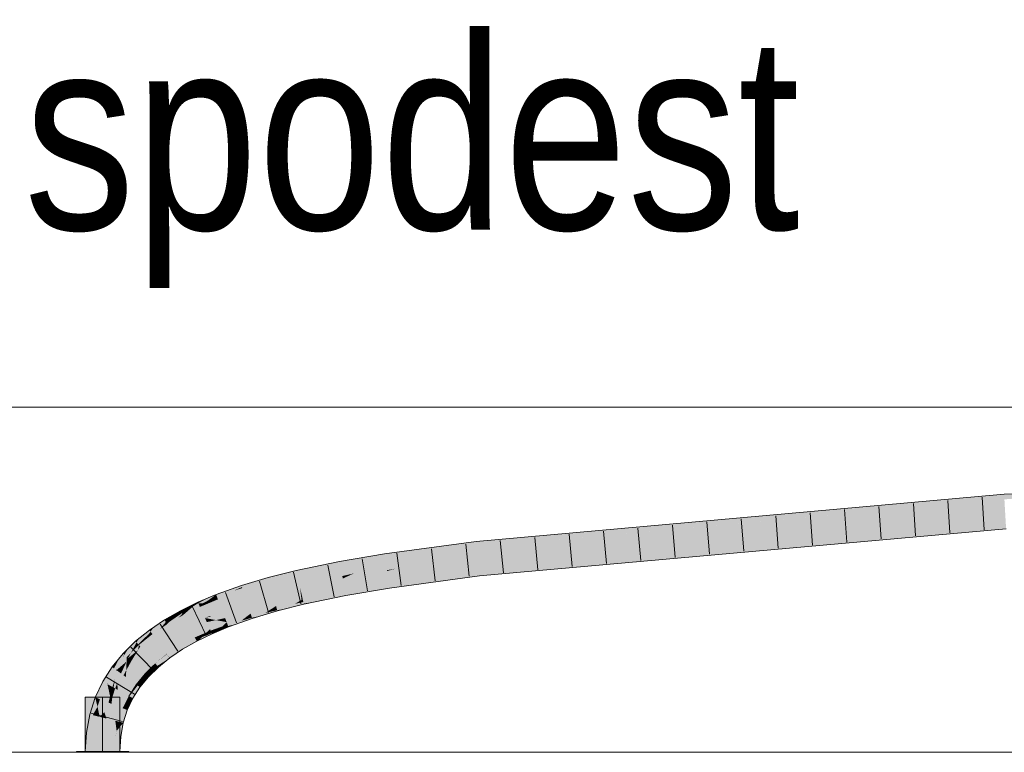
# Model space of a CAD drawing. Extents: x -620 to 3480, y 62 to 1102.
# Tile 185 of 256: x 143.85 to 150.98, y 797.72 to 803.03. Entities that reach past the tile are written whole.
import ezdxf
from ezdxf.lldxf.tags import DXFTag

# ---------------------------------------------------------------- set-up
doc = ezdxf.new("R2010")
doc.units = 0
doc.layers.get('0').update_dxf_attribs({"lineweight": 13})
for name, color, linetype, lineweight, true_color in [('E_Detail_Beschriftung', 7, 'Continuous', 13, 0x009900), ('E_Leerrohr 25-A06G9STU8I', 7, 'Continuous', 9, 0xff8000), ('E_Leerrohr 25-Shading', 7, 'Continuous', 9, 0xff8000), ('E_Leerrohr 32-A06G9STW8I', 7, 'Continuous', 9, 0x00b300), ('E_Leerrohr 32-Shading', 7, 'Continuous', 9, 0x00b300)]:
    doc.layers.add(name, color=color, linetype=linetype, lineweight=lineweight, true_color=true_color)
doc.layers.add('E_Detail_Linie_Text_Bem', color=7, linetype='Continuous', lineweight=13)
doc.styles.get("Standard").update_dxf_attribs({"font": 'ARIALN.TTF'})
tags = doc.linetypes.add('STRICHPUNKT2-A06G9STV8I', pattern=[12.7, 6.35, -3.175, 0, -3.175]).pattern_tags.tags
tags[10:11] = [DXFTag(74, 4), DXFTag(75, 0), DXFTag(340, '0'), DXFTag(46, 0.0), DXFTag(50, 0.0), DXFTag(44, 0.0), DXFTag(45, 0.0)]
tags[8:9] = [DXFTag(74, 4), DXFTag(75, 0), DXFTag(340, '0'), DXFTag(46, 0.0), DXFTag(50, 0.0), DXFTag(44, 0.0), DXFTag(45, 0.0)]
tags[6:7] = [DXFTag(74, 4), DXFTag(75, 0), DXFTag(340, '0'), DXFTag(46, 0.0), DXFTag(50, 0.0), DXFTag(44, 0.0), DXFTag(45, 0.0)]
tags[4:5] = [DXFTag(74, 4), DXFTag(75, 0), DXFTag(340, '0'), DXFTag(46, 0.0), DXFTag(50, 0.0), DXFTag(44, 0.0), DXFTag(45, 0.0)]

# ---------------------------------------------------------------- blocks, each defined once
blk = doc.blocks.new('Shading-A06G9SG58I', base_point=(245.9355, 771.2183))
at = {"layer": 'E_Leerrohr 25-Shading', "color": 31, "true_color": 0xecb67f}
for points in [[(144.4522, 798.1246), (144.3272, 798.1246), (144.4522, 797.7306), (144.3272, 797.7306)], [(144.5772, 798.1246), (144.4522, 798.1246), (144.5772, 797.7306), (144.4522, 797.7306)], [(144.3762, 797.7306), (144.2622, 797.7306), (144.3775, 797.7246), (144.2622, 797.7246)], [(144.4522, 797.7246), (144.4522, 797.7306), (144.3775, 797.7246), (144.3762, 797.7306)], [(144.4847, 797.7306), (144.4522, 797.7306), (144.4847, 797.7246), (144.4522, 797.7246)], [(144.6422, 797.7246), (144.6422, 797.7306), (144.4847, 797.7246), (144.4847, 797.7306)]]:
    blk.add_solid(points, dxfattribs=at)
at = {"layer": 'E_Leerrohr 32-Shading', "color": 83, "true_color": 0x7fbd7f}
for points in [[(150.9812, 799.593), (149.7747, 799.4733), (150.9821, 799.5775), (149.6999, 799.4637)], [(150.3286, 799.5345), (149.8711, 799.4857), (150.9812, 799.593), (149.7747, 799.4733)], [(151.7144, 799.6099), (150.9812, 799.593), (150.9821, 799.5775)], [(150.9834, 799.5564), (151.7144, 799.6099), (150.9821, 799.5775)], [(150.3286, 799.5345), (148.3732, 799.3344), (149.4844, 799.4445)], [(150.3286, 799.5345), (149.1324, 799.4274), (148.3732, 799.3344), (148.5833, 799.3655)], [(150.9821, 799.5775), (149.6999, 799.4637), (149.1381, 799.3912), (149.1378, 799.3912)], [(149.1381, 799.3912), (150.9834, 799.5564), (150.9821, 799.5775)], [(149.6999, 799.4637), (149.4844, 799.4445), (149.1378, 799.3912), (148.1744, 799.3049)], [(149.8711, 799.4857), (149.4844, 799.4445), (149.7747, 799.4733)], [(149.7747, 799.4733), (149.4844, 799.4445), (149.6999, 799.4637)], [(147.1785, 799.0383), (149.8916, 799.2558), (150.9937, 799.3799)], [(148.8014, 799.3978), (148.3896, 799.3609), (148.5833, 799.3655), (147.8299, 799.2805)], [(148.1743, 799.3049), (148.1744, 799.3049), (148.3732, 799.3344), (149.4844, 799.4445)], [(149.1324, 799.4274), (148.8014, 799.3978), (148.5833, 799.3655)], [(150.9958, 799.3443), (150.9937, 799.3799), (149.8916, 799.2558)], [(147.7789, 799.3063), (147.3259, 799.2657), (147.1603, 799.2278), (147.1588, 799.2432)], [(147.1603, 799.2278), (147.1616, 799.2147), (147.7789, 799.3063), (148.3896, 799.3609)], [(148.3896, 799.3609), (147.1616, 799.2147), (147.8299, 799.2805), (147.1616, 799.2142)], [(147.8299, 799.2805), (147.5537, 799.2493), (148.3732, 799.3344), (148.1743, 799.3049)], [(148.5833, 799.3655), (147.8299, 799.2805), (148.3732, 799.3344)], [(150.9958, 799.3434), (150.9958, 799.3443), (149.4019, 799.2006), (149.8916, 799.2558)], [(147.1581, 799.2507), (146.4951, 799.1613), (147.1588, 799.2432), (146.4999, 799.1284)], [(147.1588, 799.2432), (146.4999, 799.1284), (146.7171, 799.1542), (146.5004, 799.125)], [(147.1588, 799.2432), (146.7171, 799.1542), (147.1603, 799.2278)], [(147.3259, 799.2657), (147.1581, 799.2507), (147.1588, 799.2432)], [(147.8299, 799.2805), (147.1616, 799.2142), (147.5537, 799.2493)], [(147.1785, 799.0383), (148.6584, 799.1423), (149.8916, 799.2558), (149.4019, 799.2006)], [(147.1603, 799.2278), (146.7171, 799.1542), (147.1616, 799.2147), (147.1425, 799.2117)], [(147.1425, 799.2117), (147.1616, 799.2142), (147.1616, 799.2147)], [(147.7521, 799.0638), (149.004, 799.1676), (147.1797, 799.0262), (148.6584, 799.1423)], [(147.1806, 799.0164), (147.1821, 799.0018), (149.4019, 799.2006)], [(149.004, 799.1676), (149.4019, 799.2006), (148.6584, 799.1423)], [(145.8549, 799.041), (145.8629, 799.0052), (146.1688, 799.1062), (146.1756, 799.0702)], [(146.4951, 799.1613), (146.1688, 799.1062), (146.4, 799.1081), (146.1756, 799.0702)], [(146.4951, 799.1613), (146.4, 799.1081), (146.4999, 799.1284)], [(146.4, 799.1081), (146.5004, 799.125), (146.4999, 799.1284)], [(148.6584, 799.1423), (147.1785, 799.0383), (147.179, 799.0338)], [(147.1797, 799.0262), (148.6584, 799.1423), (147.179, 799.0338)], [(145.8549, 799.041), (145.6519, 798.9898), (145.8549, 799.0407), (145.6543, 798.9812)], [(145.6543, 798.9812), (145.6616, 798.9545), (145.8549, 799.0407), (145.8629, 799.0052)], [(147.179, 799.0338), (147.1785, 799.0383), (146.526, 798.9501)], [(146.5264, 798.9476), (147.1797, 799.0262), (146.526, 798.9501), (147.179, 799.0338)], [(146.5271, 798.9421), (147.1806, 799.0164), (146.5264, 798.9476), (147.1797, 799.0262)], [(147.1797, 799.0262), (147.1806, 799.0164), (147.7521, 799.0638)], [(145.5856, 798.97), (145.458, 798.9319), (145.4615, 798.9213)], [(145.6543, 798.9812), (145.6519, 798.9898), (145.4615, 798.9213), (145.5856, 798.97)], [(145.6543, 798.9812), (145.4615, 798.9213), (145.4639, 798.9139)], [(145.4639, 798.9139), (145.4693, 798.8972), (145.6543, 798.9812), (145.6616, 798.9545)], [(146.5264, 798.9476), (146.526, 798.9501), (146.2082, 798.8965)], [(147.1806, 799.0164), (146.5271, 798.9421), (147.0515, 799.0006)], [(146.5271, 798.9421), (146.5279, 798.9369), (147.0515, 799.0006)], [(146.5279, 798.9369), (146.5313, 798.9139), (147.1806, 799.0164), (147.1821, 799.0018)], [(145.3849, 798.9059), (145.2745, 798.8666), (145.2784, 798.8564)], [(145.2784, 798.8564), (145.458, 798.9319), (145.3849, 798.9059)], [(145.2784, 798.8564), (145.4013, 798.8945), (145.458, 798.9319), (145.4615, 798.9213)], [(145.4013, 798.8945), (145.2784, 798.8564), (145.2838, 798.8421)], [(145.2854, 798.8379), (145.4639, 798.9139), (145.2838, 798.8421), (145.4013, 798.8945)], [(145.2854, 798.8379), (145.2876, 798.8324), (145.4639, 798.9139), (145.4693, 798.8972)], [(145.4013, 798.8945), (145.4639, 798.9139), (145.4615, 798.9213)], [(146.2088, 798.8938), (146.2082, 798.8965), (145.9017, 798.8328)], [(146.2097, 798.889), (146.2088, 798.8938), (145.9018, 798.8325), (145.9017, 798.8328)], [(146.2097, 798.889), (145.9018, 798.8325), (145.9905, 798.8138), (145.9086, 798.8021)], [(146.2097, 798.889), (145.9905, 798.8138), (146.215, 798.8605)], [(146.2088, 798.8938), (146.5271, 798.9421), (146.2082, 798.8965), (146.5264, 798.9476)], [(146.5279, 798.9369), (146.5271, 798.9421), (146.2097, 798.889), (146.2088, 798.8938)], [(146.2097, 798.889), (146.215, 798.8605), (146.5279, 798.9369), (146.5313, 798.9139)], [(145.0785, 798.77), (145.1091, 798.7823), (145.1031, 798.792), (145.1422, 798.811)], [(145.1452, 798.8044), (145.1422, 798.811), (145.1091, 798.7823)], [(145.2083, 798.8388), (145.1422, 798.811), (145.1452, 798.8044)], [(145.2083, 798.8388), (145.1452, 798.8044), (145.2718, 798.8654), (145.2712, 798.865)], [(145.2712, 798.865), (145.1452, 798.8044), (145.2155, 798.8234), (145.1753, 798.8024)], [(145.2155, 798.8234), (145.1753, 798.8024), (145.1862, 798.8016)], [(145.2199, 798.8099), (145.2508, 798.8419), (145.1862, 798.8016), (145.2155, 798.8234)], [(145.2199, 798.8099), (145.1862, 798.8016), (145.2015, 798.8006)], [(145.2015, 798.8006), (145.2104, 798.8), (145.2199, 798.8099)], [(145.2104, 798.8), (145.2854, 798.8379), (145.2199, 798.8099), (145.2838, 798.8421)], [(145.2104, 798.8), (145.2876, 798.8324), (145.2854, 798.8379)], [(145.2745, 798.8666), (145.2712, 798.865), (145.2508, 798.8419), (145.2155, 798.8234)], [(145.2838, 798.8421), (145.2784, 798.8564), (145.2199, 798.8099), (145.2508, 798.8419)], [(145.2784, 798.8564), (145.2745, 798.8666), (145.2508, 798.8419)], [(145.2712, 798.865), (145.2745, 798.8666), (145.2718, 798.8654)], [(145.8452, 798.8), (145.9017, 798.8328), (145.7117, 798.7723), (145.7084, 798.7841)], [(145.8187, 798.7847), (145.9086, 798.8021), (145.8452, 798.8), (145.9063, 798.8127)], [(145.9063, 798.8127), (145.9017, 798.8328), (145.8452, 798.8)], [(145.9086, 798.8021), (145.9098, 798.7971), (145.9905, 798.8138)], [(145.0271, 798.7323), (145.0197, 798.7463), (144.9382, 798.6709), (144.9985, 798.7312)], [(144.944, 798.703), (144.9985, 798.7312), (144.9545, 798.7144), (145.0176, 798.7503)], [(145.0197, 798.7463), (145.0176, 798.7503), (144.9985, 798.7312)], [(145.054, 798.768), (145.0176, 798.7503), (145.0197, 798.7463)], [(145.0197, 798.7463), (145.0785, 798.77), (145.054, 798.768), (145.1031, 798.792)], [(145.0271, 798.7323), (145.0559, 798.7499), (145.0197, 798.7463), (145.0785, 798.77)], [(145.0559, 798.7499), (145.0271, 798.7323), (145.03, 798.7268)], [(145.1091, 798.7823), (145.0559, 798.7499), (145.0334, 798.7204), (145.03, 798.7268)], [(145.1091, 798.7823), (145.0334, 798.7204), (145.0464, 798.7281)], [(145.152, 798.7759), (145.0464, 798.7281), (145.1492, 798.7737), (145.0347, 798.7179)], [(145.1518, 798.79), (145.1452, 798.8044), (145.0464, 798.7281), (145.1091, 798.7823)], [(145.1518, 798.79), (145.0464, 798.7281), (145.1565, 798.7795), (145.152, 798.7759)], [(145.0559, 798.7499), (145.1091, 798.7823), (145.0785, 798.77)], [(145.1753, 798.8024), (145.1452, 798.8044), (145.1518, 798.79)], [(145.1492, 798.7737), (145.1573, 798.7777), (145.1571, 798.7782)], [(145.152, 798.7759), (145.1492, 798.7737), (145.1494, 798.7739)], [(145.1571, 798.7782), (145.152, 798.7759), (145.1494, 798.7739)], [(145.1753, 798.8024), (145.1518, 798.79), (145.1862, 798.8016), (145.1565, 798.7795)], [(145.152, 798.7759), (145.1571, 798.7782), (145.1565, 798.7795)], [(145.1565, 798.7795), (145.1571, 798.7782), (145.1862, 798.8016), (145.2015, 798.8006)], [(145.1571, 798.7782), (145.1573, 798.7777), (145.2015, 798.8006), (145.2104, 798.8)], [(145.6907, 798.7725), (145.7084, 798.7841), (145.5249, 798.7271), (145.5242, 798.7291)], [(145.526, 798.7237), (145.6757, 798.7629), (145.5249, 798.7271), (145.6907, 798.7725)], [(145.5278, 798.7181), (145.6555, 798.7498), (145.526, 798.7237), (145.6757, 798.7629)], [(145.5304, 798.7101), (145.6299, 798.7332), (145.5278, 798.7181), (145.6555, 798.7498)], [(145.7181, 798.7487), (145.7168, 798.7534), (145.5989, 798.7132), (145.6299, 798.7332)], [(145.6299, 798.7332), (145.7168, 798.7534), (145.6555, 798.7498), (145.7139, 798.7643)], [(145.6555, 798.7498), (145.7139, 798.7643), (145.6757, 798.7629), (145.7117, 798.7723)], [(145.6757, 798.7629), (145.7117, 798.7723), (145.6907, 798.7725), (145.7101, 798.7779)], [(145.7101, 798.7779), (145.7084, 798.7841), (145.6907, 798.7725)], [(145.7139, 798.7643), (145.8187, 798.7847), (145.7117, 798.7723), (145.8452, 798.8)], [(145.7864, 798.7659), (145.8187, 798.7847), (145.7168, 798.7534), (145.7139, 798.7643)], [(145.7168, 798.7534), (145.7181, 798.7487), (145.7864, 798.7659)], [(145.9098, 798.7971), (145.9086, 798.8021), (145.7864, 798.7659), (145.8187, 798.7847)], [(144.9018, 798.6811), (144.9004, 798.6835), (144.7995, 798.5985), (144.8252, 798.6328)], [(144.9018, 798.6811), (144.7995, 798.5985), (144.8013, 798.5961)], [(144.9018, 798.6811), (144.8013, 798.5961), (144.91, 798.6679), (144.8092, 798.5853)], [(144.91, 798.6679), (144.8092, 798.5853), (144.8685, 798.6179), (144.8129, 798.5804)], [(144.9106, 798.6669), (144.91, 798.6679), (144.8686, 798.6179), (144.8685, 798.6179)], [(144.9172, 798.6564), (144.9106, 798.6669), (144.8686, 798.6179)], [(144.9206, 798.6949), (144.9004, 798.6835), (144.9018, 798.6811)], [(144.9018, 798.6811), (144.944, 798.703), (144.9206, 798.6949), (144.9545, 798.7144)], [(144.91, 798.6679), (144.9146, 798.6711), (144.9018, 798.6811), (144.944, 798.703)], [(144.9146, 798.6711), (144.91, 798.6679), (144.9106, 798.6669)], [(144.9985, 798.7312), (144.9146, 798.6711), (144.9172, 798.6564), (144.9106, 798.6669)], [(144.9146, 798.6711), (144.9985, 798.7312), (144.944, 798.703)], [(144.9985, 798.7312), (144.9172, 798.6564), (144.9382, 798.6709)], [(144.9172, 798.6564), (144.9196, 798.6523), (144.9382, 798.6709)], [(145.0112, 798.7089), (144.9382, 798.6709), (144.9997, 798.6979), (144.9196, 798.6523)], [(145.0271, 798.7323), (144.9382, 798.6709), (145.03, 798.7268), (145.0112, 798.7089)], [(144.9997, 798.6979), (145.0347, 798.7179), (145.0334, 798.7204)], [(145.0112, 798.7089), (144.9997, 798.6979), (144.9998, 798.6981)], [(145.0334, 798.7204), (145.0112, 798.7089), (144.9998, 798.6981)], [(145.0112, 798.7089), (145.0334, 798.7204), (145.03, 798.7268)], [(145.0334, 798.7204), (145.0347, 798.7179), (145.0464, 798.7281)], [(145.3479, 798.6645), (145.3507, 798.6673), (145.2302, 798.6166)], [(145.2309, 798.6151), (145.3419, 798.6585), (145.2302, 798.6166), (145.3479, 798.6645)], [(145.3322, 798.6489), (145.3545, 798.6573), (145.3419, 798.6585), (145.3525, 798.6627)], [(145.3419, 798.6585), (145.3525, 798.6627), (145.3479, 798.6645), (145.3513, 798.6659)], [(145.3513, 798.6659), (145.3507, 798.6673), (145.3479, 798.6645)], [(145.519, 798.7251), (145.5242, 798.7291), (145.3507, 798.6673)], [(145.3513, 798.6659), (145.5104, 798.7185), (145.3507, 798.6673), (145.519, 798.7251)], [(145.3525, 798.6627), (145.4974, 798.7085), (145.3513, 798.6659), (145.5104, 798.7185)], [(145.3545, 798.6573), (145.4796, 798.6948), (145.3525, 798.6627), (145.4974, 798.7085)], [(145.3576, 798.6494), (145.457, 798.6774), (145.3545, 798.6573), (145.4796, 798.6948)], [(145.4299, 798.6566), (145.457, 798.6774), (145.3617, 798.6387), (145.3576, 798.6494)], [(145.5356, 798.6943), (145.534, 798.6992), (145.4299, 798.6566), (145.457, 798.6774)], [(145.457, 798.6774), (145.534, 798.6992), (145.4796, 798.6948), (145.5304, 798.7101)], [(145.4796, 798.6948), (145.5304, 798.7101), (145.4974, 798.7085), (145.5278, 798.7181)], [(145.4974, 798.7085), (145.5278, 798.7181), (145.5104, 798.7185), (145.526, 798.7237)], [(145.5104, 798.7185), (145.526, 798.7237), (145.519, 798.7251), (145.5249, 798.7271)], [(145.5249, 798.7271), (145.5242, 798.7291), (145.519, 798.7251)], [(145.5989, 798.7132), (145.6299, 798.7332), (145.534, 798.6992), (145.5304, 798.7101)], [(145.534, 798.6992), (145.5356, 798.6943), (145.5989, 798.7132)], [(144.698, 798.5208), (144.7911, 798.6099), (144.7141, 798.5477)], [(144.698, 798.5208), (144.7943, 798.591), (144.7911, 798.6099), (144.7995, 798.5985)], [(144.8013, 798.5961), (144.7549, 798.5337), (144.8092, 798.5853)], [(144.7551, 798.5339), (144.8013, 798.5961), (144.7905, 798.5855)], [(144.7905, 798.5855), (144.8013, 798.5961), (144.7943, 798.591)], [(144.8252, 798.6328), (144.7911, 798.6099), (144.7995, 798.5985)], [(144.7943, 798.591), (144.8013, 798.5961), (144.7995, 798.5985)], [(144.8685, 798.6179), (144.9196, 798.6523), (144.9172, 798.6564)], [(145.2267, 798.6131), (145.2302, 798.6166), (145.1172, 798.5615)], [(145.118, 798.5599), (145.2191, 798.6056), (145.1172, 798.5615), (145.2267, 798.6131)], [(145.1199, 798.5563), (145.2074, 798.594), (145.118, 798.5599), (145.2191, 798.6056)], [(145.1231, 798.5502), (145.1915, 798.5782), (145.1199, 798.5563), (145.2074, 798.594)], [(145.1718, 798.5588), (145.2438, 798.5866), (145.1915, 798.5782), (145.2388, 798.5977)], [(145.1915, 798.5782), (145.2388, 798.5977), (145.2074, 798.594), (145.2351, 798.606)], [(145.2074, 798.594), (145.2351, 798.606), (145.2191, 798.6056), (145.2325, 798.6117)], [(145.2191, 798.6056), (145.2325, 798.6117), (145.2267, 798.6131), (145.2309, 798.6151)], [(145.2309, 798.6151), (145.2302, 798.6166), (145.2267, 798.6131)], [(145.2325, 798.6117), (145.3322, 798.6489), (145.2309, 798.6151), (145.3419, 798.6585)], [(145.2351, 798.606), (145.3186, 798.6356), (145.2325, 798.6117), (145.3322, 798.6489)], [(145.2388, 798.5977), (145.3014, 798.6185), (145.2351, 798.606), (145.3186, 798.6356)], [(145.2808, 798.5982), (145.3014, 798.6185), (145.2438, 798.5866), (145.2388, 798.5977)], [(145.2438, 798.5866), (145.2453, 798.5833), (145.2808, 798.5982)], [(145.3638, 798.6331), (145.3617, 798.6387), (145.2808, 798.5982), (145.3014, 798.6185)], [(145.3014, 798.6185), (145.3617, 798.6387), (145.3186, 798.6356), (145.3576, 798.6494)], [(145.3186, 798.6356), (145.3576, 798.6494), (145.3322, 798.6489), (145.3545, 798.6573)], [(145.3617, 798.6387), (145.3638, 798.6331), (145.4299, 798.6566)], [(144.6908, 798.5289), (144.6422, 798.4813), (144.6272, 798.4153), (144.61, 798.431)], [(144.6581, 798.4457), (144.698, 798.5208), (144.6272, 798.4153), (144.6908, 798.5289)], [(144.6581, 798.4457), (144.7104, 798.5067), (144.698, 798.5208)], [(144.7141, 798.5477), (144.6908, 798.5289), (144.698, 798.5208)], [(144.7104, 798.5067), (144.7905, 798.5855), (144.698, 798.5208), (144.7943, 798.591)], [(144.7549, 798.5337), (144.7551, 798.5339), (144.7104, 798.5067), (144.7905, 798.5855)], [(144.7549, 798.5337), (144.7104, 798.5067), (144.7151, 798.5015)], [(144.7549, 798.5337), (144.8129, 798.5804), (144.8092, 798.5853)], [(145.118, 798.5599), (145.1172, 798.5615), (145.0128, 798.5021)], [(145.0138, 798.5003), (145.1199, 798.5563), (145.0128, 798.5021), (145.118, 798.5599)], [(145.0162, 798.4965), (145.1231, 798.5502), (145.0138, 798.5003), (145.1199, 798.5563)], [(145.02, 798.4904), (145.1276, 798.5417), (145.0162, 798.4965), (145.1231, 798.5502)], [(145.1334, 798.5307), (145.1276, 798.5417), (145.0252, 798.4819), (145.02, 798.4904)], [(145.0252, 798.4819), (145.032, 798.4709), (145.1334, 798.5307), (145.1342, 798.5292)], [(145.1276, 798.5417), (145.1718, 798.5588), (145.1231, 798.5502), (145.1915, 798.5782)], [(145.1493, 798.5365), (145.1718, 798.5588), (145.1334, 798.5307), (145.1276, 798.5417)], [(145.1334, 798.5307), (145.1342, 798.5292), (145.1493, 798.5365)], [(145.2453, 798.5833), (145.2438, 798.5866), (145.1493, 798.5365), (145.1718, 798.5588)], [(144.6198, 798.4593), (144.6002, 798.4401), (144.6078, 798.433)], [(144.61, 798.431), (144.6422, 798.4813), (144.6078, 798.433), (144.6198, 798.4593)], [(144.7151, 798.5015), (144.7104, 798.5067), (144.6581, 798.4457)], [(145.0138, 798.5003), (145.0128, 798.5021), (144.9177, 798.438)], [(144.919, 798.4363), (145.0162, 798.4965), (144.9177, 798.438), (145.0138, 798.5003)], [(144.9218, 798.4324), (145.02, 798.4904), (144.919, 798.4363), (145.0162, 798.4965)], [(144.9263, 798.4264), (145.0252, 798.4819), (144.9218, 798.4324), (145.02, 798.4904)], [(145.0318, 798.4713), (145.0252, 798.4819), (144.9323, 798.4183), (144.9263, 798.4264)], [(144.9323, 798.4183), (144.9394, 798.4086), (145.0318, 798.4713), (145.032, 798.4709)], [(144.5772, 798.412), (144.5205, 798.3428), (144.5347, 798.3324)], [(144.6002, 798.4401), (144.5772, 798.412), (144.5501, 798.3212), (144.5347, 798.3324)], [(144.5538, 798.3257), (144.6002, 798.4401), (144.5501, 798.3212)], [(144.5538, 798.3257), (144.5991, 798.4105), (144.6002, 798.4401), (144.6078, 798.433)], [(144.6272, 798.4153), (144.61, 798.431), (144.5538, 798.3257)], [(144.5991, 798.4105), (144.61, 798.431), (144.6078, 798.433)], [(144.9189, 798.4362), (144.9177, 798.438), (144.8325, 798.3694)], [(144.834, 798.3676), (144.9215, 798.4323), (144.8325, 798.3694), (144.9189, 798.4362)], [(144.8373, 798.3639), (144.9257, 798.426), (144.834, 798.3676), (144.9215, 798.4323)], [(144.8424, 798.3582), (144.9313, 798.4176), (144.8373, 798.3639), (144.9257, 798.426)], [(144.938, 798.4074), (144.9313, 798.4176), (144.8491, 798.3506), (144.8424, 798.3582)], [(144.8491, 798.3506), (144.8568, 798.342), (144.938, 798.4074)], [(144.919, 798.4363), (144.9177, 798.438), (144.9189, 798.4362)], [(144.9215, 798.4323), (144.9218, 798.4324), (144.9189, 798.4362), (144.919, 798.4363)], [(144.9257, 798.426), (144.9263, 798.4264), (144.9215, 798.4323), (144.9218, 798.4324)], [(144.9313, 798.4176), (144.9323, 798.4183), (144.9257, 798.426), (144.9263, 798.4264)], [(144.9394, 798.4086), (144.9323, 798.4183), (144.938, 798.4074), (144.9313, 798.4176)], [(144.5205, 798.3428), (144.453, 798.2368), (144.4888, 798.225), (144.485, 798.2191)], [(144.5205, 798.3428), (144.4888, 798.225), (144.5347, 798.3324)], [(144.4888, 798.225), (144.5501, 798.3212), (144.5347, 798.3324)], [(144.8339, 798.3675), (144.8325, 798.3694), (144.7575, 798.2959)], [(144.7594, 798.2943), (144.837, 798.3636), (144.7575, 798.2959), (144.8339, 798.3675)], [(144.7632, 798.2908), (144.8418, 798.3576), (144.7594, 798.2943), (144.837, 798.3636)], [(144.7689, 798.2856), (144.848, 798.3497), (144.7632, 798.2908), (144.8418, 798.3576)], [(144.8553, 798.3405), (144.848, 798.3497), (144.7761, 798.2789), (144.7689, 798.2856)], [(144.7761, 798.2789), (144.7845, 798.2712), (144.8553, 798.3405)], [(144.834, 798.3676), (144.8325, 798.3694), (144.8339, 798.3675)], [(144.837, 798.3636), (144.8373, 798.3639), (144.8339, 798.3675), (144.834, 798.3676)], [(144.8418, 798.3576), (144.8424, 798.3582), (144.837, 798.3636), (144.8373, 798.3639)], [(144.848, 798.3497), (144.8491, 798.3506), (144.8418, 798.3576), (144.8424, 798.3582)], [(144.8568, 798.342), (144.8491, 798.3506), (144.8553, 798.3405), (144.848, 798.3497)], [(144.3989, 798.1222), (144.4329, 798.1088), (144.453, 798.2368), (144.485, 798.2191)], [(144.7594, 798.2943), (144.7575, 798.2959), (144.6932, 798.2175)], [(144.6953, 798.2159), (144.7632, 798.2908), (144.6932, 798.2175), (144.7594, 798.2943)], [(144.6996, 798.2129), (144.7689, 798.2856), (144.6953, 798.2159), (144.7632, 798.2908)], [(144.7761, 798.2789), (144.7689, 798.2856), (144.7057, 798.2084), (144.6996, 798.2129)], [(144.7057, 798.2084), (144.7229, 798.196), (144.7761, 798.2789), (144.7845, 798.2712)], [(144.6953, 798.2159), (144.6932, 798.2175), (144.6398, 798.1337)], [(144.6421, 798.1324), (144.6996, 798.2129), (144.6398, 798.1337), (144.6953, 798.2159)], [(144.7057, 798.2084), (144.6996, 798.2129), (144.6467, 798.1299), (144.6421, 798.1324)], [(144.6467, 798.1299), (144.6718, 798.116), (144.7057, 798.2084), (144.7229, 798.196)], [(144.3989, 798.1222), (144.3593, 797.9993), (144.4156, 798.0547), (144.381, 797.9938)], [(144.3989, 798.1222), (144.4156, 798.0547), (144.4329, 798.1088)], [(144.6399, 798.1281), (144.6398, 798.1337), (144.5974, 798.0439)], [(144.5999, 798.0429), (144.6402, 798.1179), (144.5974, 798.0439), (144.6399, 798.1281)], [(144.6422, 798.0532), (144.6402, 798.1179), (144.6247, 798.0331), (144.5999, 798.0429)], [(144.6421, 798.1324), (144.6398, 798.1337), (144.6399, 798.1281)], [(144.6402, 798.1179), (144.6467, 798.1299), (144.6399, 798.1281), (144.6421, 798.1324)], [(144.6718, 798.116), (144.6467, 798.1299), (144.6422, 798.0532), (144.6402, 798.1179)], [(144.381, 797.9938), (144.3949, 797.9904), (144.4156, 798.0547)], [(144.5999, 798.0429), (144.5974, 798.0439), (144.5663, 797.9474)], [(144.6247, 798.0331), (144.5999, 798.0429), (144.5748, 797.9453), (144.5663, 797.9474)], [(144.5748, 797.9453), (144.6019, 797.9385), (144.6247, 798.0331), (144.6314, 798.0305)], [(144.6247, 798.0331), (144.6314, 798.0305), (144.6422, 798.0532)], [(144.3593, 797.9993), (144.3353, 797.8686), (144.381, 797.9938), (144.3409, 797.8679)], [(144.3409, 797.8679), (144.3716, 797.8642), (144.381, 797.9938), (144.3949, 797.9904)], [(144.6019, 797.9385), (144.5551, 797.8809), (144.5835, 797.8389), (144.5471, 797.8433)], [(144.5551, 797.8809), (144.5538, 797.8793), (144.5471, 797.8433)], [(144.5663, 797.9474), (144.5538, 797.8793), (144.5748, 797.9453)], [(144.5566, 797.8882), (144.5538, 797.8793), (144.5551, 797.8809)], [(144.5748, 797.9453), (144.5566, 797.8882), (144.6019, 797.9385), (144.5551, 797.8809)], [(144.3353, 797.8686), (144.3272, 797.7306), (144.3409, 797.8679)], [(144.3272, 797.7306), (144.3638, 797.7306), (144.3409, 797.8679), (144.3716, 797.8642)], [(144.5406, 797.7306), (144.5772, 797.7306), (144.5471, 797.8433), (144.5835, 797.8389)]]:
    blk.add_solid(points, dxfattribs=at)
at = {"layer": 'E_Leerrohr 32-Shading', "color": 83, "true_color": 0x7fd57f}
for points in [[(150.9834, 799.5564), (147.5537, 799.2493), (147.1701, 799.1263), (147.1646, 799.1833)], [(150.9834, 799.5564), (147.1701, 799.1263), (150.9885, 799.4681)], [(147.1701, 799.1263), (147.1785, 799.0383), (150.9885, 799.4681), (150.9937, 799.3799)], [(147.5537, 799.2493), (147.1616, 799.2142), (147.1646, 799.1833)], [(147.1425, 799.2117), (146.7171, 799.1542), (146.5077, 799.0751), (146.5037, 799.1024)], [(146.5077, 799.0751), (147.1616, 799.2142), (147.1425, 799.2117)], [(146.5077, 799.0751), (146.5104, 799.0571), (147.1616, 799.2142), (146.7652, 799.1062)], [(147.1673, 799.1557), (147.1646, 799.1833), (146.5745, 799.0543), (146.7652, 799.1062)], [(147.1646, 799.1833), (147.1616, 799.2142), (146.7652, 799.1062)], [(146.4, 799.1081), (146.1756, 799.0702), (146.1805, 799.0444)], [(146.3825, 799.0709), (146.5004, 799.125), (146.1805, 799.0444), (146.4, 799.1081)], [(146.5077, 799.0751), (146.5037, 799.1024), (146.2726, 799.0204), (146.3825, 799.0709)], [(146.5037, 799.1024), (146.5004, 799.125), (146.3825, 799.0709)], [(146.7171, 799.1542), (146.5004, 799.125), (146.5037, 799.1024)], [(146.7652, 799.1062), (146.5104, 799.0571), (146.5745, 799.0543), (146.5123, 799.0436)], [(146.5132, 799.0376), (147.1701, 799.1263), (146.5745, 799.0543), (147.1673, 799.1557)], [(146.5132, 799.0376), (146.526, 798.9501), (147.1701, 799.1263), (147.1785, 799.0383)], [(146.1756, 799.0702), (145.8629, 799.0052), (146.1805, 799.0444), (145.8755, 798.9496)], [(146.1805, 799.0444), (145.8755, 798.9496), (146.1851, 799.0195), (145.8791, 798.9335)], [(146.1851, 799.0195), (145.8791, 798.9335), (146.1886, 799.0009), (145.8814, 798.9233)], [(146.3825, 799.0709), (146.1805, 799.0444), (146.1851, 799.0195)], [(146.1851, 799.0195), (146.1886, 799.0009), (146.3825, 799.0709), (146.2726, 799.0204)], [(146.2726, 799.0204), (146.1886, 799.0009), (146.2193, 798.9959), (146.1907, 798.9899)], [(146.5104, 799.0571), (146.2193, 798.9959), (146.5123, 799.0436), (146.1919, 798.9833)], [(146.1919, 798.9833), (146.5132, 799.0376), (146.5123, 799.0436)], [(146.1919, 798.9833), (146.2082, 798.8965), (146.5132, 799.0376), (146.526, 798.9501)], [(146.2726, 799.0204), (146.2193, 798.9959), (146.5077, 799.0751), (146.5104, 799.0571)], [(146.5123, 799.0436), (146.5132, 799.0376), (146.5745, 799.0543)], [(145.6616, 798.9545), (145.4693, 798.8972), (145.6808, 798.8846), (145.4952, 798.8181)], [(145.8629, 799.0052), (145.6616, 798.9545), (145.8755, 798.9496), (145.6808, 798.8846)], [(145.8755, 798.9496), (145.6808, 798.8846), (145.8791, 798.9335), (145.6837, 798.8743)], [(146.1886, 799.0009), (145.8814, 798.9233), (146.1907, 798.9899), (145.8823, 798.919)], [(145.8823, 798.919), (146.1919, 798.9833), (146.1907, 798.9899)], [(145.8823, 798.919), (145.9017, 798.8328), (146.1919, 798.9833), (146.2082, 798.8965)], [(146.1907, 798.9899), (146.1919, 798.9833), (146.2193, 798.9959)], [(145.4693, 798.8972), (145.2876, 798.8324), (145.4952, 798.8181), (145.3191, 798.7498)], [(145.6808, 798.8846), (145.4952, 798.8181), (145.6837, 798.8743), (145.4968, 798.8131)], [(145.8791, 798.9335), (145.6837, 798.8743), (145.8814, 798.9233), (145.685, 798.8693)], [(145.685, 798.8693), (145.8823, 798.919), (145.8814, 798.9233)], [(145.8823, 798.919), (145.685, 798.8693), (145.8924, 798.8304), (145.7033, 798.8027)], [(145.8823, 798.919), (145.8924, 798.8304), (145.9017, 798.8328)], [(145.2876, 798.8324), (145.2104, 798.8), (145.3191, 798.7498), (145.2301, 798.7125)], [(145.3191, 798.7498), (145.4968, 798.8131), (145.4952, 798.8181)], [(145.4968, 798.8131), (145.3191, 798.7498), (145.5108, 798.7702), (145.3253, 798.7338)], [(145.4968, 798.8131), (145.685, 798.8693), (145.6837, 798.8743)], [(145.685, 798.8693), (145.4968, 798.8131), (145.7033, 798.8027), (145.5108, 798.7702)], [(145.8828, 798.829), (145.7033, 798.8027), (145.7057, 798.7938)], [(145.8924, 798.8304), (145.8828, 798.829), (145.7084, 798.7841), (145.7057, 798.7938)], [(145.0347, 798.7179), (145.0759, 798.6397), (145.1573, 798.7777), (145.1938, 798.6971)], [(145.2104, 798.8), (145.1573, 798.7777), (145.2301, 798.7125), (145.1938, 798.6971)], [(145.3191, 798.7498), (145.2301, 798.7125), (145.3253, 798.7338)], [(145.5108, 798.7702), (145.3253, 798.7338), (145.5149, 798.7577), (145.3288, 798.7245)], [(145.5149, 798.7577), (145.3288, 798.7245), (145.5211, 798.7386), (145.3395, 798.6965)], [(145.5211, 798.7386), (145.3395, 798.6965), (145.5242, 798.7291), (145.3465, 798.6782)], [(145.7033, 798.8027), (145.5108, 798.7702), (145.7057, 798.7938), (145.5149, 798.7577)], [(145.7057, 798.7938), (145.5149, 798.7577), (145.7084, 798.7841), (145.5211, 798.7386)], [(145.5211, 798.7386), (145.5242, 798.7291), (145.7084, 798.7841)], [(144.9196, 798.6523), (144.9662, 798.5772), (145.0347, 798.7179), (145.0759, 798.6397)], [(145.0759, 798.6397), (145.1172, 798.5615), (145.1938, 798.6971), (145.2302, 798.6166)], [(145.1938, 798.6971), (145.2383, 798.7094), (145.2127, 798.7051)], [(145.1938, 798.6971), (145.2733, 798.682), (145.2383, 798.7094), (145.2973, 798.6873)], [(145.2733, 798.682), (145.1938, 798.6971), (145.2072, 798.6675)], [(145.2302, 798.6166), (145.3507, 798.6673), (145.2072, 798.6675), (145.2733, 798.682)], [(145.2383, 798.7094), (145.2301, 798.7125), (145.2127, 798.7051)], [(145.3253, 798.7338), (145.2301, 798.7125), (145.3288, 798.7245), (145.2383, 798.7094)], [(145.3288, 798.7245), (145.2383, 798.7094), (145.3395, 798.6965), (145.2973, 798.6873)], [(145.2733, 798.682), (145.3507, 798.6673), (145.2973, 798.6873)], [(145.2973, 798.6873), (145.3507, 798.6673), (145.3395, 798.6965)], [(145.3465, 798.6782), (145.3507, 798.6673), (145.5242, 798.7291)], [(144.8129, 798.5804), (144.8653, 798.5092), (144.9196, 798.6523), (144.9662, 798.5772)], [(144.9662, 798.5772), (145.0128, 798.5021), (145.0759, 798.6397), (145.1172, 798.5615)], [(144.7151, 798.5015), (144.7738, 798.4354), (144.8129, 798.5804), (144.8653, 798.5092)], [(144.8653, 798.5092), (144.9177, 798.438), (144.9662, 798.5772), (145.0128, 798.5021)], [(144.7093, 798.4647), (144.7151, 798.5015), (144.6371, 798.4062), (144.6581, 798.4457)], [(144.7093, 798.4647), (144.6371, 798.4062), (144.6602, 798.3851)], [(144.6924, 798.3556), (144.7093, 798.4647), (144.6602, 798.3851)], [(144.7738, 798.4354), (144.7251, 798.4902), (144.6924, 798.3556), (144.7093, 798.4647)], [(144.7251, 798.4902), (144.7151, 798.5015), (144.7093, 798.4647)], [(144.7738, 798.4354), (144.8325, 798.3694), (144.8653, 798.5092), (144.9177, 798.438)], [(144.6259, 798.382), (144.6272, 798.4153), (144.5526, 798.3195), (144.5538, 798.3257)], [(144.6259, 798.382), (144.5526, 798.3195), (144.5858, 798.2954)], [(144.5858, 798.2954), (144.6041, 798.2821), (144.6259, 798.382), (144.6235, 798.3177)], [(144.6235, 798.3177), (144.6222, 798.2833), (144.6602, 798.3851), (144.6769, 798.3698)], [(144.6602, 798.3851), (144.6371, 798.4062), (144.6235, 798.3177), (144.6259, 798.382)], [(144.6371, 798.4062), (144.6272, 798.4153), (144.6259, 798.382)], [(144.6581, 798.4457), (144.6272, 798.4153), (144.6371, 798.4062)], [(144.6924, 798.3556), (144.7575, 798.2959), (144.7738, 798.4354), (144.8325, 798.3694)], [(144.551, 798.3104), (144.5501, 798.3212), (144.4876, 798.2177), (144.4888, 798.225)], [(144.5415, 798.2529), (144.551, 798.3104), (144.5237, 798.1978), (144.4876, 798.2177)], [(144.5317, 798.1933), (144.5431, 798.187), (144.551, 798.3104), (144.5582, 798.2255)], [(144.5538, 798.3257), (144.5501, 798.3212), (144.5526, 798.3195)], [(144.5526, 798.3195), (144.5501, 798.3212), (144.551, 798.3104)], [(144.5858, 798.2954), (144.5526, 798.3195), (144.5582, 798.2255), (144.551, 798.3104)], [(144.6235, 798.3177), (144.6041, 798.2821), (144.6222, 798.2833), (144.616, 798.2735)], [(144.6222, 798.2833), (144.6217, 798.2693), (144.6769, 798.3698), (144.6924, 798.3556)], [(144.6217, 798.2693), (144.6932, 798.2175), (144.6924, 798.3556), (144.7575, 798.2959)], [(144.5317, 798.1933), (144.5415, 798.2529), (144.5237, 798.1978)], [(144.5582, 798.2255), (144.5612, 798.1908), (144.5858, 798.2954), (144.6041, 798.2821)], [(144.6041, 798.2821), (144.5612, 798.1908), (144.616, 798.2735), (144.5624, 798.1764)], [(144.5624, 798.1764), (144.6217, 798.2693), (144.616, 798.2735)], [(144.5624, 798.1764), (144.6398, 798.1337), (144.6217, 798.2693), (144.6932, 798.2175)], [(144.616, 798.2735), (144.6217, 798.2693), (144.6222, 798.2833)], [(144.485, 798.2191), (144.4329, 798.1088), (144.4876, 798.2177), (144.4716, 798.0935)], [(144.5065, 798.1302), (144.4876, 798.2177), (144.4948, 798.0844), (144.4716, 798.0935)], [(144.4888, 798.225), (144.485, 798.2191), (144.4876, 798.2177)], [(144.5237, 798.1978), (144.4876, 798.2177), (144.5065, 798.1302)], [(144.5227, 798.1237), (144.5317, 798.1933), (144.5065, 798.1302), (144.5237, 798.1978)], [(144.5173, 798.0818), (144.5172, 798.0806), (144.5561, 798.1799), (144.5624, 798.1764)], [(144.5624, 798.1764), (144.5172, 798.0806), (144.5974, 798.0439), (144.5188, 798.0749)], [(144.5431, 798.187), (144.5227, 798.1237), (144.5561, 798.1799), (144.5173, 798.0818)], [(144.5317, 798.1933), (144.5227, 798.1237), (144.5431, 798.187)], [(144.5582, 798.2255), (144.5431, 798.187), (144.5612, 798.1908), (144.5561, 798.1799)], [(144.5561, 798.1799), (144.5624, 798.1764), (144.5612, 798.1908)], [(144.5624, 798.1764), (144.5974, 798.0439), (144.6398, 798.1337)], [(144.4645, 798.0161), (144.4329, 798.1088), (144.431, 797.9813), (144.4156, 798.0547)], [(144.4716, 798.0935), (144.4329, 798.1088), (144.4645, 798.0161)], [(144.4948, 798.0844), (144.4716, 798.0935), (144.4758, 797.983), (144.4645, 798.0161)], [(144.5138, 798.0961), (144.5065, 798.1302), (144.5083, 798.079), (144.4948, 798.0844)], [(144.5227, 798.1237), (144.5065, 798.1302), (144.5138, 798.0961)], [(144.5152, 798.0764), (144.5172, 798.0806), (144.5083, 798.079), (144.5138, 798.0961)], [(144.5172, 798.0806), (144.5227, 798.1237), (144.5138, 798.0961)], [(144.4156, 798.0547), (144.3949, 797.9904), (144.431, 797.9813)], [(144.4758, 797.983), (144.4806, 797.9689), (144.4948, 798.0844), (144.5083, 798.079)], [(144.4806, 797.9689), (144.5152, 798.0764), (144.5083, 798.079)], [(144.5152, 798.0764), (144.4806, 797.9689), (144.5188, 798.0749), (144.5444, 797.9529)], [(144.5172, 798.0806), (144.5152, 798.0764), (144.5188, 798.0749)], [(144.5444, 797.9529), (144.5663, 797.9474), (144.5188, 798.0749), (144.5974, 798.0439)], [(144.3949, 797.9904), (144.3716, 797.8642), (144.431, 797.9813), (144.447, 797.8552)], [(144.4645, 798.0161), (144.431, 797.9813), (144.4607, 797.9739)], [(144.431, 797.9813), (144.447, 797.8552), (144.4607, 797.9739), (144.4543, 797.8544)], [(144.4607, 797.9739), (144.4543, 797.8544), (144.4735, 797.9707), (144.4594, 797.8538)], [(144.4594, 797.8538), (144.4806, 797.9689), (144.4735, 797.9707)], [(144.4806, 797.9689), (144.4594, 797.8538), (144.5538, 797.8793), (144.5471, 797.8433)], [(144.4607, 797.9739), (144.4735, 797.9707), (144.4645, 798.0161), (144.4758, 797.983)], [(144.4735, 797.9707), (144.4806, 797.9689), (144.4758, 797.983)], [(144.4806, 797.9689), (144.5538, 797.8793), (144.5444, 797.9529)], [(144.5538, 797.8793), (144.5663, 797.9474), (144.5444, 797.9529)], [(144.3716, 797.8642), (144.3638, 797.7306), (144.447, 797.8552), (144.4522, 797.7306)], [(144.447, 797.8552), (144.4522, 797.7306), (144.4543, 797.8544)], [(144.4522, 797.7306), (144.4594, 797.8538), (144.4543, 797.8544)], [(144.4522, 797.7306), (144.5406, 797.7306), (144.4594, 797.8538), (144.5471, 797.8433)]]:
    blk.add_solid(points, dxfattribs=at)
blk = doc.blocks.new('Referenz-A06G9STY8I')
at = {"layer": 'E_Detail_Linie_Text_Bem', "linetype": 'Continuous', "ltscale": 0.13}
for p, q in [((132.1202, 800.2247), (166.2202, 800.2247)), ((166.2202, 797.7247), (138.2202, 797.7247))]:
    blk.add_line(p, q, dxfattribs=at)
at = {"layer": 'E_Leerrohr 25-A06G9STU8I', "linetype": 'Continuous', "ltscale": 0.13}
for p, q in [((144.3272, 798.1246), (144.3272, 797.7306)), ((144.4004, 798.1246), (144.3272, 798.1246)), ((144.504, 798.1246), (144.4004, 798.1246)), ((144.5772, 798.1246), (144.504, 798.1246)), ((144.5772, 797.7306), (144.5772, 798.1246)), ((144.2622, 797.7306), (144.2622, 797.7246)), ((144.3735, 797.7306), (144.2622, 797.7306)), ((144.3735, 797.7246), (144.2622, 797.7246)), ((144.4004, 797.7306), (144.3272, 797.7306)), ((144.5309, 797.7306), (144.3735, 797.7306)), ((144.5309, 797.7246), (144.3735, 797.7246)), ((144.504, 797.7306), (144.4004, 797.7306)), ((144.5772, 797.7306), (144.504, 797.7306)), ((144.6422, 797.7306), (144.5309, 797.7306)), ((144.6422, 797.7246), (144.5309, 797.7246)), ((144.6422, 797.7246), (144.6422, 797.7306))]:
    blk.add_line(p, q, dxfattribs=at)
at = {"layer": 'E_Leerrohr 25-A06G9STU8I', "linetype": 'STRICHPUNKT2-A06G9STV8I', "lineweight": 5, "ltscale": 0.13}
blk.add_line((144.4522, 797.7306), (144.4522, 798.1246), dxfattribs=at)
at = {"layer": 'E_Leerrohr 32-A06G9STW8I', "linetype": 'Continuous', "ltscale": 0.13}
for p, q in [((150.9812, 799.5929), (154.3488, 799.6706)), ((147.1581, 799.2507), (150.9812, 799.5929)), ((150.3393, 799.2921), (150.3241, 799.5266)), ((150.588, 799.3144), (150.5734, 799.5489)), ((150.8367, 799.3366), (150.8227, 799.5712)), ((149.5932, 799.2253), (149.5762, 799.4596)), ((149.8419, 799.2475), (149.8255, 799.482)), ((150.0906, 799.2698), (150.0748, 799.5043)), ((148.847, 799.1584), (148.8283, 799.3927)), ((149.0957, 799.1807), (149.0776, 799.415)), ((149.3444, 799.203), (149.3269, 799.4373)), ((147.1821, 799.0018), (150.9958, 799.3434)), ((148.1009, 799.0916), (148.0805, 799.3257)), ((148.3496, 799.1139), (148.3298, 799.3481)), ((148.5983, 799.1362), (148.5791, 799.3704)), ((146.4951, 799.1613), (147.1581, 799.2507)), ((147.3547, 799.0248), (147.3326, 799.2588)), ((147.6034, 799.0471), (147.5819, 799.2811)), ((147.8521, 799.0694), (147.8312, 799.3034)), ((146.6158, 798.9329), (146.5833, 799.1656)), ((146.8614, 798.966), (146.8332, 799.1993)), ((147.1069, 798.9992), (147.0831, 799.233)), ((145.8549, 799.041), (146.1688, 799.1062)), ((146.1688, 799.1062), (146.4951, 799.1613)), ((146.3719, 798.8946), (146.3332, 799.1263)), ((145.6519, 798.9898), (145.8549, 799.041)), ((145.8884, 798.7994), (145.8358, 799.0284)), ((146.1295, 798.8504), (146.0838, 799.0809)), ((145.458, 798.932), (145.6519, 798.9898)), ((145.6534, 798.7372), (145.5875, 798.9628)), ((146.5313, 798.9139), (147.1821, 799.0018)), ((145.2745, 798.8666), (145.458, 798.932)), ((145.4229, 798.6621), (145.3428, 798.883)), ((146.215, 798.8605), (146.5313, 798.9139)), ((145.0176, 798.7503), (145.1422, 798.8111)), ((145.1422, 798.8111), (145.2745, 798.8666)), ((145.9098, 798.7971), (146.215, 798.8605)), ((144.9004, 798.6834), (145.0176, 798.7503)), ((145.2028, 798.5709), (145.1014, 798.7828)), ((145.5356, 798.6943), (145.7181, 798.7487)), ((145.7181, 798.7487), (145.9098, 798.7971)), ((144.7911, 798.6098), (144.9004, 798.6834)), ((145.3638, 798.6331), (145.5356, 798.6943)), ((144.6908, 798.5289), (144.7911, 798.6098)), ((144.9983, 798.4571), (144.8694, 798.6537)), ((145.2453, 798.5833), (145.3638, 798.6331)), ((144.6002, 798.44), (144.6908, 798.5289)), ((145.032, 798.4709), (145.1342, 798.5292)), ((145.1342, 798.5292), (145.2453, 798.5833)), ((144.8201, 798.3164), (144.6563, 798.4849)), ((144.9394, 798.4086), (145.032, 798.4709)), ((144.5205, 798.3427), (144.6002, 798.44)), ((144.8568, 798.342), (144.9394, 798.4086)), ((144.453, 798.2368), (144.5205, 798.3427)), ((144.7845, 798.2712), (144.8568, 798.342)), ((144.3989, 798.1222), (144.453, 798.2368)), ((144.6823, 798.1459), (144.4813, 798.2676)), ((144.7229, 798.196), (144.7845, 798.2712)), ((144.6718, 798.116), (144.7229, 798.196)), ((144.3593, 797.9993), (144.3989, 798.1222)), ((144.6314, 798.0305), (144.6718, 798.116)), ((144.6018, 797.9385), (144.6314, 798.0305)), ((144.3353, 797.8686), (144.3593, 797.9993)), ((144.5972, 797.9482), (144.3699, 798.0078)), ((144.5835, 797.839), (144.6018, 797.9385)), ((144.3272, 797.7306), (144.3353, 797.8686)), ((144.5772, 797.7306), (144.5835, 797.839)), ((144.5772, 797.7306), (144.3272, 797.7306))]:
    blk.add_line(p, q, dxfattribs=at)
at = {"layer": 'E_Detail_Beschriftung', "linetype": 'Continuous', "ltscale": 0.13, "insert": (135.235, 802.9098), "char_height": 1.4, "attachment_point": 1}
blk.add_mtext('{\\fArial Narrow;Treppenhauspodest}', dxfattribs=at)

msp = doc.modelspace()

# ---------------------------------------------------------------- block references
at = {"color": 8, "lineweight": 25, "ltscale": 0.25, "true_color": 0x808080}
msp.add_blockref('Referenz-A06G9STY8I', (0, 0), dxfattribs=at)
msp.add_blockref('Shading-A06G9SG58I', (245.9355, 771.2183))

doc.saveas('drawing.dxf')
